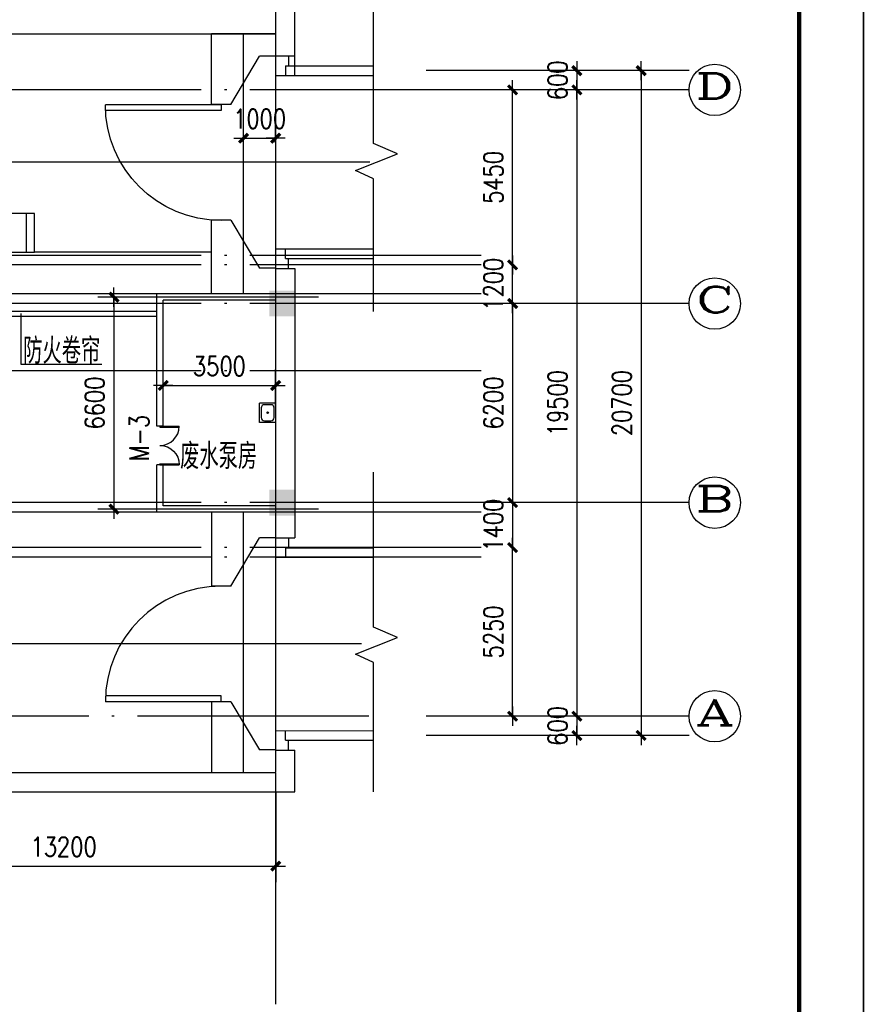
# Model space of a CAD drawing. Extents: x -7270 to 1708418, y -214047 to 255807.
# Tile 13 of 14: x 1680160 to 1706443, y 197424 to 228080. Entities that reach past the tile are written whole.
import ezdxf
from ezdxf.enums import TextEntityAlignment as Align

# ---------------------------------------------------------------- set-up
doc = ezdxf.new("R2010")
doc.units = 0
doc.header["$LTSCALE"] = 3000
doc.header["$MEASUREMENT"] = 0
doc.linetypes.add('CENTER2', pattern=[28.575, 19.05, -3.175, 3.175, -3.175])
doc.linetypes.add('DOTE', pattern=[2.42, 2, -0.2, 0.02, -0.2])
doc.layers.get('0').update_dxf_attribs({"linetype": 'CONTINUOUS'})
doc.layers.get('DEFPOINTS').update_dxf_attribs({"linetype": 'CONTINUOUS'})
for name, color, linetype in [('5', 6, 'CONTINUOUS'), ('AXIS', 3, 'CONTINUOUS'), ('AXIS_TEXT', 7, 'CONTINUOUS'), ('COLUMN', 7, 'CONTINUOUS'), ('DOTE', 12, 'CONTINUOUS'), ('LVTRY', 2, 'CONTINUOUS'), ('PUB_DIM', 3, 'CONTINUOUS'), ('PUB_TEXT', 7, 'CONTINUOUS'), ('TK', 7, 'CONTINUOUS'), ('WALL', 130, 'CONTINUOUS'), ('WINDOW', 2, 'CONTINUOUS'), ('中线层', 9, 'CENTER2'), ('地坪', 132, 'CONTINUOUS'), ('墙轴线', 1, 'DOTE')]:
    doc.layers.add(name, color=color, linetype=linetype)
doc.styles.add('_HZTXT', font='txt.shx', dxfattribs={"width": 0.8, "bigfont": 'hztxt.shx'})
doc.styles.add('COMPLEX', font='COMPLEX')
doc.styles.add('DIM_FONT', font='SIMPLEX.shx', dxfattribs={"width": 0.8})
doc.dimstyles.new('AXIS300', dxfattribs={"dimscale": 3, "dimtxt": 300, "dimasz": 1, "dimexe": 250, "dimexo": 300, "dimgap": 150, "dimtad": 1, "dimdec": 0, "dimzin": 0, "dimdsep": 46, "dimtxsty": 'DIM_FONT', "dimblk": '_DIMX', "dimblk1": '_DIMX', "dimblk2": '_DIMX', "dimcen": 0.09, "dimse1": 1, "dimse2": 1, "dimclrt": 7, "dimadec": 0, "dimazin": 0, "dimtfac": 1, "dimtdec": 0, "dimtix": 1, "dimtmove": 2, "dimatfit": 3, "dimldrblk": '_DIMX', "dimfxl": 1, "dimtolj": 1, "dimtzin": 0, "dimarcsym": 0})
doc.dimstyles.new('DIMN300', dxfattribs={"dimscale": 3, "dimtxt": 300, "dimasz": 1, "dimexe": 250, "dimexo": 300, "dimgap": 150, "dimtad": 1, "dimdec": 0, "dimzin": 0, "dimdsep": 46, "dimtxsty": 'DIM_FONT', "dimblk": '_DIMX', "dimblk1": '_DIMX', "dimblk2": '_DIMX', "dimcen": 0.09, "dimclrt": 7, "dimadec": 0, "dimazin": 0, "dimtfac": 1, "dimtdec": 0, "dimtix": 1, "dimtmove": 2, "dimatfit": 3, "dimldrblk": '_DIMX', "dimfxl": 1, "dimtolj": 1, "dimtzin": 0, "dimarcsym": 0})

# ---------------------------------------------------------------- blocks, each defined once
blk = doc.blocks.new('_DIMX')
blk.add_line((-150, 0), (150, 0))
at = {"const_width": 50}
blk.add_lwpolyline([(-70, -70), (70, 70)], dxfattribs=at)
blk = doc.blocks.new('*D58')
at = {"color": 0, "linetype": 'ByBlock', "transparency": 16777216}
blk.add_line((1701891, 87649), (1701891, 66953), dxfattribs=at)
at = {"layer": 'DEFPOINTS', "color": 0, "linetype": 'ByBlock', "transparency": 16777216}
for p in [(1697078, 87651), (1697078, 66951), (1701891, 66951)]:
    blk.add_point(p, dxfattribs=at)
at = {"color": 0, "linetype": 'ByBlock', "transparency": 16777216, "xscale": 2, "yscale": 2, "zscale": 2}
for p, rotation in [((1701891, 87651), 90), ((1701891, 66951), 270)]:
    blk.add_blockref('_DIMX', p, dxfattribs=dict(at, rotation=rotation))
at = {"color": 7, "linetype": 'ByBlock', "transparency": 16777216, "insert": (1701291, 77301), "char_height": 600, "attachment_point": 5, "rotation": 90, "style": 'DIM_FONT'}
blk.add_mtext('\\A1;20700', dxfattribs=at)
blk = doc.blocks.new('*D57')
at = {"color": 0, "linetype": 'ByBlock', "transparency": 16777216}
blk.add_line((1699892, 87049), (1699892, 67553), dxfattribs=at)
at = {"layer": 'DEFPOINTS', "color": 0, "linetype": 'ByBlock', "transparency": 16777216}
for p in [(1695401, 87051), (1695401, 67551), (1699892, 67551)]:
    blk.add_point(p, dxfattribs=at)
at = {"color": 0, "linetype": 'ByBlock', "transparency": 16777216, "xscale": 2, "yscale": 2, "zscale": 2}
for p, rotation in [((1699892, 87051), 90), ((1699892, 67551), 270)]:
    blk.add_blockref('_DIMX', p, dxfattribs=dict(at, rotation=rotation))
at = {"color": 7, "linetype": 'ByBlock', "transparency": 16777216, "insert": (1699292, 77301), "char_height": 600, "attachment_point": 5, "rotation": 90, "style": 'DIM_FONT'}
blk.add_mtext('\\A1;19500', dxfattribs=at)
blk = doc.blocks.new('*D59')
at = {"color": 0, "linetype": 'ByBlock', "transparency": 16777216}
for p, q in [((1699892, 67553), (1699892, 67555)), ((1699892, 67551), (1699892, 66951)), ((1699892, 66949), (1699892, 66947))]:
    blk.add_line(p, q, dxfattribs=at)
at = {"layer": 'DEFPOINTS', "color": 0, "linetype": 'ByBlock', "transparency": 16777216}
for p in [(1696878, 67551), (1696878, 66951), (1699892, 66951)]:
    blk.add_point(p, dxfattribs=at)
at = {"color": 0, "linetype": 'ByBlock', "transparency": 16777216, "xscale": 2, "yscale": 2, "zscale": 2}
for p, rotation in [((1699892, 67551), 270), ((1699892, 66951), 90)]:
    blk.add_blockref('_DIMX', p, dxfattribs=dict(at, rotation=rotation))
at = {"color": 7, "linetype": 'ByBlock', "transparency": 16777216, "insert": (1699292, 67251), "char_height": 600, "attachment_point": 5, "rotation": 90, "style": 'DIM_FONT'}
blk.add_mtext('\\A1;600', dxfattribs=at)
blk = doc.blocks.new('*D55')
at = {"color": 0, "linetype": 'ByBlock', "transparency": 16777216}
blk.add_line((1697892, 80399), (1697892, 74203), dxfattribs=at)
at = {"layer": 'DEFPOINTS', "color": 0, "linetype": 'ByBlock', "transparency": 16777216}
for p in [(1695201, 80401), (1695201, 74201), (1697892, 74201)]:
    blk.add_point(p, dxfattribs=at)
at = {"color": 0, "linetype": 'ByBlock', "transparency": 16777216, "xscale": 2, "yscale": 2, "zscale": 2}
for p, rotation in [((1697892, 80401), 90), ((1697892, 74201), 270)]:
    blk.add_blockref('_DIMX', p, dxfattribs=dict(at, rotation=rotation))
at = {"color": 7, "linetype": 'ByBlock', "transparency": 16777216, "insert": (1697292, 77301), "char_height": 600, "attachment_point": 5, "rotation": 90, "style": 'DIM_FONT'}
blk.add_mtext('\\A1;6200', dxfattribs=at)
blk = doc.blocks.new('*D56')
at = {"color": 0, "linetype": 'ByBlock', "transparency": 16777216}
for p, q in [((1699892, 87653), (1699892, 87655)), ((1699892, 87651), (1699892, 87051)), ((1699892, 87049), (1699892, 87047))]:
    blk.add_line(p, q, dxfattribs=at)
at = {"layer": 'DEFPOINTS', "color": 0, "linetype": 'ByBlock', "transparency": 16777216}
for p in [(1696878, 87651), (1696878, 87051), (1699892, 87051)]:
    blk.add_point(p, dxfattribs=at)
at = {"color": 0, "linetype": 'ByBlock', "transparency": 16777216, "xscale": 2, "yscale": 2, "zscale": 2}
for p, rotation in [((1699892, 87651), 270), ((1699892, 87051), 90)]:
    blk.add_blockref('_DIMX', p, dxfattribs=dict(at, rotation=rotation))
at = {"color": 7, "linetype": 'ByBlock', "transparency": 16777216, "insert": (1699292, 87351), "char_height": 600, "attachment_point": 5, "rotation": 90, "style": 'DIM_FONT'}
blk.add_mtext('\\A1;600', dxfattribs=at)
blk = doc.blocks.new('*D23')
at = {"color": 0, "linetype": 'ByBlock', "transparency": 16777216}
for p, q in [((1697892, 81603), (1697892, 81605)), ((1697892, 80401), (1697892, 81601)), ((1697892, 80399), (1697892, 80397))]:
    blk.add_line(p, q, dxfattribs=at)
at = {"layer": 'DEFPOINTS', "color": 0, "linetype": 'ByBlock', "transparency": 16777216}
for p in [(1693565, 81601), (1697892, 81601), (1693565, 80401)]:
    blk.add_point(p, dxfattribs=at)
at = {"color": 0, "linetype": 'ByBlock', "transparency": 16777216, "xscale": 2, "yscale": 2, "zscale": 2}
for p, rotation in [((1697892, 81601), 270), ((1697892, 80401), 90)]:
    blk.add_blockref('_DIMX', p, dxfattribs=dict(at, rotation=rotation))
at = {"color": 7, "linetype": 'ByBlock', "transparency": 16777216, "insert": (1697292, 81001), "char_height": 600, "attachment_point": 5, "rotation": 90, "style": 'DIM_FONT'}
blk.add_mtext('\\A1;1200', dxfattribs=at)
blk = doc.blocks.new('*D24')
at = {"color": 0, "linetype": 'ByBlock', "transparency": 16777216}
blk.add_line((1697892, 81603), (1697892, 87049), dxfattribs=at)
at = {"layer": 'DEFPOINTS', "color": 0, "linetype": 'ByBlock', "transparency": 16777216}
for p in [(1693565, 87051), (1697892, 87051), (1693565, 81601)]:
    blk.add_point(p, dxfattribs=at)
at = {"color": 0, "linetype": 'ByBlock', "transparency": 16777216, "xscale": 2, "yscale": 2, "zscale": 2}
for p, rotation in [((1697892, 87051), 90), ((1697892, 81601), 270)]:
    blk.add_blockref('_DIMX', p, dxfattribs=dict(at, rotation=rotation))
at = {"color": 7, "linetype": 'ByBlock', "transparency": 16777216, "insert": (1697292, 84326), "char_height": 600, "attachment_point": 5, "rotation": 90, "style": 'DIM_FONT'}
blk.add_mtext('\\A1;5450', dxfattribs=at)
blk = doc.blocks.new('*D35')
at = {"color": 0, "linetype": 'ByBlock', "transparency": 16777216}
for p, q in [((1697892, 74203), (1697892, 74205)), ((1697892, 74201), (1697892, 72801)), ((1697892, 72799), (1697892, 72797))]:
    blk.add_line(p, q, dxfattribs=at)
at = {"layer": 'DEFPOINTS', "color": 0, "linetype": 'ByBlock', "transparency": 16777216}
for p in [(1693565, 74201), (1693565, 72801), (1697892, 72801)]:
    blk.add_point(p, dxfattribs=at)
at = {"color": 0, "linetype": 'ByBlock', "transparency": 16777216, "xscale": 2, "yscale": 2, "zscale": 2}
for p, rotation in [((1697892, 74201), 270), ((1697892, 72801), 90)]:
    blk.add_blockref('_DIMX', p, dxfattribs=dict(at, rotation=rotation))
at = {"color": 7, "linetype": 'ByBlock', "transparency": 16777216, "insert": (1697292, 73501), "char_height": 600, "attachment_point": 5, "rotation": 90, "style": 'DIM_FONT'}
blk.add_mtext('\\A1;1400', dxfattribs=at)
blk = doc.blocks.new('*D36')
at = {"color": 0, "linetype": 'ByBlock', "transparency": 16777216}
blk.add_line((1697892, 67553), (1697892, 72799), dxfattribs=at)
at = {"layer": 'DEFPOINTS', "color": 0, "linetype": 'ByBlock', "transparency": 16777216}
for p in [(1693565, 72801), (1697892, 72801), (1693565, 67551)]:
    blk.add_point(p, dxfattribs=at)
at = {"color": 0, "linetype": 'ByBlock', "transparency": 16777216, "xscale": 2, "yscale": 2, "zscale": 2}
for p, rotation in [((1697892, 72801), 90), ((1697892, 67551), 270)]:
    blk.add_blockref('_DIMX', p, dxfattribs=dict(at, rotation=rotation))
at = {"color": 7, "linetype": 'ByBlock', "transparency": 16777216, "insert": (1697292, 70176), "char_height": 600, "attachment_point": 5, "rotation": 90, "style": 'DIM_FONT'}
blk.add_mtext('\\A1;5250', dxfattribs=at)
blk = doc.blocks.new('*D62')
at = {"color": 0, "linetype": 'ByBlock', "transparency": 16777216}
for p, q in [((1681518, 57982), (1681518, 53217)), ((1690518, 57982), (1690518, 53217)), ((1681520, 53717), (1690516, 53717))]:
    blk.add_line(p, q, dxfattribs=at)
at = {"layer": 'DEFPOINTS', "color": 0, "linetype": 'ByBlock', "transparency": 16777216}
for p in [(1681518, 58582), (1690518, 58582), (1690518, 53717)]:
    blk.add_point(p, dxfattribs=at)
at = {"color": 0, "linetype": 'ByBlock', "transparency": 16777216, "xscale": 2, "yscale": 2, "zscale": 2, "rotation": 180}
blk.add_blockref('_DIMX', (1681518, 53717), dxfattribs=at)
at = {"color": 0, "linetype": 'ByBlock', "transparency": 16777216, "xscale": 2, "yscale": 2, "zscale": 2}
blk.add_blockref('_DIMX', (1690518, 53717), dxfattribs=at)
at = {"color": 7, "linetype": 'ByBlock', "transparency": 16777216, "insert": (1686018, 54317), "char_height": 600, "attachment_point": 5, "style": 'DIM_FONT'}
blk.add_mtext('\\A1;9000', dxfattribs=at)
blk = doc.blocks.new('*D71')
at = {"color": 0, "linetype": 'ByBlock', "transparency": 16777216}
for p, q in [((1689518, 85401), (1689518, 86048)), ((1690518, 85401), (1690518, 86048)), ((1689516, 85548), (1689514, 85548)), ((1689518, 85548), (1690518, 85548)), ((1690520, 85548), (1690522, 85548))]:
    blk.add_line(p, q, dxfattribs=at)
at = {"layer": 'DEFPOINTS', "color": 0, "linetype": 'ByBlock', "transparency": 16777216}
for p in [(1690518, 85548), (1689518, 84801), (1690518, 84801)]:
    blk.add_point(p, dxfattribs=at)
at = {"color": 0, "linetype": 'ByBlock', "transparency": 16777216, "xscale": 2, "yscale": 2, "zscale": 2}
blk.add_blockref('_DIMX', (1689518, 85548), dxfattribs=at)
at = {"color": 0, "linetype": 'ByBlock', "transparency": 16777216, "xscale": 2, "yscale": 2, "zscale": 2, "rotation": 180}
blk.add_blockref('_DIMX', (1690518, 85548), dxfattribs=at)
at = {"color": 7, "linetype": 'ByBlock', "transparency": 16777216, "insert": (1690018, 86148), "char_height": 600, "attachment_point": 5, "style": 'DIM_FONT'}
blk.add_mtext('\\A1;1000', dxfattribs=at)
blk = doc.blocks.new('DOOR1')
for p, q in [((0, 0), (0, 1000)), ((50, 0), (50, 998.7)), ((0, 0), (50, 0))]:
    blk.add_line(p, q)
blk.add_arc((0, 0), 1000, 0, 90)
blk = doc.blocks.new('*D88')
at = {"color": 0, "linetype": 'ByBlock', "transparency": 16777216}
for p, q in [((1687018, 77182), (1687018, 78351)), ((1690518, 77182), (1690518, 78351)), ((1687020, 77851), (1690516, 77851))]:
    blk.add_line(p, q, dxfattribs=at)
at = {"layer": 'DEFPOINTS', "color": 0, "linetype": 'ByBlock', "transparency": 16777216}
for p in [(1690518, 77851), (1687018, 76582), (1690518, 76582)]:
    blk.add_point(p, dxfattribs=at)
at = {"color": 0, "linetype": 'ByBlock', "transparency": 16777216, "xscale": 2, "yscale": 2, "zscale": 2, "rotation": 180}
blk.add_blockref('_DIMX', (1687018, 77851), dxfattribs=at)
at = {"color": 0, "linetype": 'ByBlock', "transparency": 16777216, "xscale": 2, "yscale": 2, "zscale": 2}
blk.add_blockref('_DIMX', (1690518, 77851), dxfattribs=at)
at = {"color": 7, "linetype": 'ByBlock', "transparency": 16777216, "insert": (1688768, 78451), "char_height": 600, "attachment_point": 5, "style": 'DIM_FONT'}
blk.add_mtext('\\A1;3500', dxfattribs=at)
blk = doc.blocks.new('*D89')
at = {"color": 0, "linetype": 'ByBlock', "transparency": 16777216}
for p, q in [((1686218, 80601), (1684986, 80601)), ((1685486, 80599), (1685486, 74003)), ((1686218, 74001), (1684986, 74001))]:
    blk.add_line(p, q, dxfattribs=at)
at = {"layer": 'DEFPOINTS', "color": 0, "linetype": 'ByBlock', "transparency": 16777216}
for p in [(1686818, 80601), (1685486, 74001), (1686818, 74001)]:
    blk.add_point(p, dxfattribs=at)
at = {"color": 0, "linetype": 'ByBlock', "transparency": 16777216, "xscale": 2, "yscale": 2, "zscale": 2}
for p, rotation in [((1685486, 80601), 90), ((1685486, 74001), 270)]:
    blk.add_blockref('_DIMX', p, dxfattribs=dict(at, rotation=rotation))
at = {"color": 7, "linetype": 'ByBlock', "transparency": 16777216, "insert": (1684886, 77301), "char_height": 600, "attachment_point": 5, "rotation": 90, "style": 'DIM_FONT'}
blk.add_mtext('\\A1;6600', dxfattribs=at)
blk = doc.blocks.new('_FZH')
blk.add_solid([(-0.5, -0.5), (0.5, -0.5), (-0.5, 0.5), (0.5, 0.5)])
blk = doc.blocks.new('*D142')
at = {"color": 0, "linetype": 'ByBlock', "transparency": 16777216}
for p, q in [((1674927, 204043), (1674927, 201229)), ((1688127, 204044), (1688127, 201229)), ((1674929, 201729), (1688125, 201729))]:
    blk.add_line(p, q, dxfattribs=at)
at = {"layer": 'DEFPOINTS', "color": 0, "linetype": 'ByBlock', "transparency": 16777216}
for p in [(1674927, 204643), (1688127, 204644), (1688127, 201729)]:
    blk.add_point(p, dxfattribs=at)
at = {"color": 0, "linetype": 'ByBlock', "transparency": 16777216, "xscale": 2, "yscale": 2, "zscale": 2, "rotation": 180}
blk.add_blockref('_DIMX', (1674927, 201729), dxfattribs=at)
at = {"color": 0, "linetype": 'ByBlock', "transparency": 16777216, "xscale": 2, "yscale": 2, "zscale": 2}
blk.add_blockref('_DIMX', (1688127, 201729), dxfattribs=at)
at = {"color": 7, "linetype": 'ByBlock', "transparency": 16777216, "insert": (1681527, 202329), "char_height": 600, "attachment_point": 5, "style": 'DIM_FONT'}
blk.add_mtext('\\A1;13200', dxfattribs=at)

msp = doc.modelspace()

# ---------------------------------------------------------------- linework, layer by layer
at = {"ltscale": 1.2}
for p, q in [((1687126, 219542.5), (1687126, 227642.5)), ((1688126, 219542.5), (1688126, 227642.5)), ((1687126, 204643.6), (1687126, 212742.5)), ((1688126, 205943.6), (1688126, 212742.5))]:
    msp.add_line(p, q, dxfattribs=at)
for p, q in [((1680194.9, 218934.1), (1680194.9, 217359.6)), ((1680194.9, 217359.6), (1682720.2, 217359.6))]:
    msp.add_line(p, q)
at = {"layer": '5'}
for p, q in [((1688126.3, 216142.5), (1687626.3, 216142.5)), ((1687626.3, 215542.5), (1687626.3, 216142.5)), ((1688126.3, 215542.5), (1688126.3, 216142.5)), ((1688126.3, 215542.5), (1687626.3, 215542.5))]:
    msp.add_line(p, q, dxfattribs=at)
msp.add_lwpolyline([(1687976.3, 215592.5, 0.4142136), (1688076.3, 215692.5), (1688076.3, 215992.5, 0.4142136), (1687976.3, 216092.5), (1687776.3, 216092.5, 0.4142136), (1687676.3, 215992.5), (1687676.3, 215692.5, 0.4142136), (1687776.3, 215592.5)], format="xyb", close=True, dxfattribs=at)
msp.add_circle((1687876.3, 215842.5), 25, dxfattribs=at)
at = {"layer": 'AXIS'}
for p, q in [((1700989.9, 226492.5), (1692808.5, 226492.5)), ((1700989.9, 225892.5), (1692808.5, 225892.5)), ((1700989.9, 219242.5), (1692808.5, 219242.5)), ((1700989.9, 213042.5), (1692808.5, 213042.5)), ((1700989.9, 206392.5), (1692808.5, 206392.5)), ((1700989.9, 205792.5), (1692808.5, 205792.5))]:
    msp.add_line(p, q, dxfattribs=at)
for centre in [(1701789.9, 225892.5), (1701789.9, 219242.5), (1701789.9, 213042.5), (1701789.9, 206392.5)]:
    msp.add_circle(centre, 800, dxfattribs=at)
at = {"layer": 'DOTE', "linetype": 'DOTE', "ltscale": 1.2}
for p, q in [((1688126, 197424.2), (1688126, 227917.7)), ((1688126, 197424.2), (1688126, 227917.7)), ((1694522.9, 225892.5), (1510316.8, 225892.5)), ((1694522.9, 220442.5), (1635568.8, 220442.5)), ((1694522.9, 219242.5), (1510316.8, 219242.5)), ((1694522.9, 213042.5), (1510387.2, 213042.5)), ((1694522.9, 211642.5), (1632926, 211642.5)), ((1691022.9, 206392.5), (1506887.2, 206392.5))]:
    msp.add_line(p, q, dxfattribs=at)
at = {"layer": 'LVTRY'}
for p, q in [((1691172.9, 224227), (1691172.9, 228946.7)), ((1691921.7, 223900.1), (1691172.9, 224227)), ((1690606.2, 223381), (1691921.7, 223900.1)), ((1691172.9, 223127.4), (1690606.2, 223381)), ((1691172.9, 218999.1), (1691172.9, 223127.4)), ((1680626, 222042.5), (1641426, 222042.5)), ((1680376, 220842.5), (1680376, 222042.5)), ((1680626, 220842.5), (1680626, 222042.5)), ((1679126, 220842.5), (1680626, 220842.5)), ((1686126, 220842.5), (1680626, 220842.5)), ((1684426, 218992.5), (1679276, 218992.5)), ((1684426, 218842.5), (1679276, 218842.5)), ((1691172.9, 209169.7), (1691172.9, 213989.4)), ((1686126, 211342.5), (1679276, 211342.5)), ((1691921.7, 208842.8), (1691172.9, 209169.7)), ((1690606.2, 208323.6), (1691921.7, 208842.8)), ((1691172.9, 208070.1), (1690606.2, 208323.6)), ((1691172.9, 204041.8), (1691172.9, 208070.1))]:
    msp.add_line(p, q, dxfattribs=at)
at = {"layer": 'TK', "const_width": 50, "flags": 128}
msp.add_lwpolyline([(1706418.2, 169807), (1706418.2, 253807), (1496418.2, 253807), (1496418.2, 169807)], close=True, dxfattribs=at)
at = {"layer": 'TK', "color": 1, "const_width": 140, "flags": 128}
msp.add_lwpolyline([(1503418.2, 171807), (1704418.2, 171807), (1704418.2, 251807), (1503418.2, 251807)], close=True, dxfattribs=at)
at = {"layer": 'WALL', "linetype": 'CENTER2', "ltscale": 0.2}
for p, q in [((1688126, 227642.5), (1686126, 227642.5)), ((1688126, 227642.5), (1686126, 227642.5)), ((1688126, 226942.5), (1687626, 226942.5)), ((1686726, 225442.5), (1686126, 225442.5)), ((1686726, 221842.5), (1686126, 221842.5)), ((1688126.3, 220342.5), (1687626, 220342.5)), ((1688126.3, 219542.5), (1684426, 219542.5)), ((1688126.3, 219342.5), (1684626, 219342.5)), ((1684626, 215424.1), (1684426, 215424.1)), ((1684626, 214224.1), (1684426, 214224.1)), ((1688126.3, 212942.5), (1684626, 212942.5)), ((1688126.3, 212742.5), (1684426, 212742.5)), ((1688126.3, 211942.5), (1687626, 211942.5)), ((1686726, 210442.5), (1686126, 210442.5)), ((1686726, 206843.5), (1686126, 206843.5)), ((1688127, 205343.5), (1687626, 205343.5))]:
    msp.add_line(p, q, dxfattribs=at)
at = {"layer": 'WALL'}
for p, q in [((1686726, 225442.5), (1687626, 226942.5)), ((1686726, 221842.5), (1687626, 220342.5)), ((1686726, 210442.5), (1687626, 211942.5)), ((1686726, 206843.5), (1687626, 205343.5))]:
    msp.add_line(p, q, dxfattribs=at)
at = {"layer": 'WALL', "ltscale": 1.2}
for p, q in [((1684426, 215424.1), (1684426, 219542.5)), ((1684626, 215424.1), (1684626, 219342.5)), ((1684426, 212742.5), (1684426, 214224.1)), ((1684626, 212942.5), (1684626, 214224.1))]:
    msp.add_line(p, q, dxfattribs=at)
at = {"layer": '中线层', "linetype": 'CENTER2', "ltscale": 0.2}
for p, q in [((1691053, 223642.5), (1510420.1, 223642.5)), ((1690799.8, 208642.5), (1510635.8, 208642.5))]:
    msp.add_line(p, q, dxfattribs=at)
at = {"layer": '地坪'}
for p, q in [((1688126, 226341.3), (1688126, 231247.3)), ((1688726, 226341.3), (1688726, 231354.4)), ((1686126, 225442.5), (1686126, 227642.5)), ((1686126, 219542.5), (1686126, 221842.5)), ((1686126, 212742.5), (1686126, 210442.5)), ((1686126, 206843.5), (1686126, 204643.5))]:
    msp.add_line(p, q, dxfattribs=at)
at = {"layer": '地坪', "ltscale": 5000}
for p, q in [((1674926, 227642.3), (1688125.9, 227641.3)), ((1687126, 227641.4), (1688127, 227641.3)), ((1687126, 227641.4), (1688127, 227641.3)), ((1688127, 226951.3), (1688726, 226951.3)), ((1688526.9, 226951.3), (1688526.9, 226641.3)), ((1688426.9, 226641.3), (1691172.9, 226641)), ((1688426.9, 226641.3), (1688426.9, 226341.3)), ((1688126, 226341.3), (1691172.8, 226341)), ((1688126.3, 220943.6), (1691172.8, 220943.9)), ((1688126.3, 211341.3), (1688126.3, 220943.6)), ((1688426.9, 220643.6), (1688426.9, 220943.6)), ((1688426.9, 220643.6), (1691172.9, 220643.9)), ((1688526.9, 220333.6), (1688526.9, 220643.6)), ((1688127, 220333.6), (1688726.3, 220333.7)), ((1688726.3, 220333.7), (1688726.3, 211951.3)), ((1688127, 211951.3), (1688726.3, 211951.3)), ((1688526.9, 211951.3), (1688526.9, 211641.3)), ((1688426.9, 211641.3), (1691172.9, 211641)), ((1688426.9, 211641.3), (1688426.9, 211341.3)), ((1688126.3, 211341.3), (1691172.8, 211341)), ((1688126, 205943.6), (1691172.8, 205943.9)), ((1688127, 204643.6), (1688127, 205943.6)), ((1688426.9, 205643.6), (1688426.9, 205943.6)), ((1688426.9, 205643.6), (1691172.9, 205643.9)), ((1688526.9, 205333.6), (1688526.9, 205643.6)), ((1688127, 205333.6), (1688726.9, 205333.7)), ((1688726.9, 204043.6), (1688726.9, 205333.7)), ((1674927, 204642.8), (1688127, 204643.6)), ((1674327, 204042.7), (1688726.9, 204043.6))]:
    msp.add_line(p, q, dxfattribs=at)
at = {"layer": '墙轴线', "linetype": 'DOTE', "ltscale": 1.2}
for p, q in [((1694522.9, 220742.5), (1635568.8, 220742.5)), ((1694522.9, 219542.5), (1631210.2, 219542.5)), ((1689463.2, 219442.5), (1683669.7, 219442.5)), ((1694522.9, 217142.5), (1631226.7, 217142.5)), ((1689463.2, 212842.5), (1683669.7, 212842.5)), ((1694522.9, 212742.5), (1631256.9, 212742.5)), ((1694522.9, 211342.5), (1632926, 211342.5))]:
    msp.add_line(p, q, dxfattribs=at)

# ---------------------------------------------------------------- block references
at = {"yscale": 3.6, "zscale": 3.6, "rotation": 90}
for p, xscale in [((1686426, 225430), -3.6), ((1686426, 206843.5), 3.6)]:
    msp.add_blockref('DOOR1', p, dxfattribs=dict(at, xscale=xscale))
at = {"layer": 'COLUMN', "xscale": 800, "yscale": 800, "zscale": 800}
for p in [(1688326.3, 219242.5), (1688326.3, 213042.5)]:
    msp.add_blockref('_FZH', p, dxfattribs=at)
at = {"layer": 'WINDOW', "yscale": 0.6, "zscale": 0.6, "rotation": 270}
for p, xscale in [((1684526, 215424.1), 0.6), ((1684526, 214224.1), -0.6)]:
    msp.add_blockref('DOOR1', p, dxfattribs=dict(at, xscale=xscale))

# ---------------------------------------------------------------- texts
at = {"layer": 'AXIS_TEXT', "style": 'COMPLEX'}
for tag, width, p, p2 in [('D', 1.852941, (1701189.9, 225615.9), (1702389.9, 225615.9)), ('C', 2.1, (1701189.9, 218965.9), (1702389.9, 218965.9)), ('B', 1.852941, (1701189.9, 212765.9), (1702389.9, 212765.9)), ('A', 1.75, (1701189.9, 206115.9), (1702389.9, 206115.9))]:
    msp.add_attdef(tag, text='', height=800, dxfattribs=dict(at, width=width)).set_placement(p, p2, align=Align.FIT)
at = {"layer": 'PUB_TEXT', "style": '_HZTXT', "width": 0.75}
for s, p in [('防火卷帘', (1680268, 217369.5)), ('废水泵房', (1685152.5, 214089))]:
    msp.add_text(s, height=800, dxfattribs=at).set_placement(p)
at = {"layer": 'PUB_TEXT', "style": '_HZTXT', "width": 0.8}
msp.add_text('M-3', height=600, rotation=90, dxfattribs=at).set_placement((1684179, 214333.7))

# ---------------------------------------------------------------- dimensions: what is measured, and where the dimension line sits
at = {"layer": 'AXIS'}
for base, p1, p2, picture, middle in [((1697499.3, 225892.5), (1694485.9, 226492.5), (1694485.9, 225892.5), '*D56', (1696899.3, 226192.5)), ((1695499.7, 225892.5), (1691172.9, 220442.5), (1691172.9, 225892.5), '*D24', (1694899.7, 223167.5)), ((1695499.7, 220442.5), (1691172.9, 219242.5), (1691172.9, 220442.5), '*D23', (1694899.7, 219842.5)), ((1695499.7, 213042.5), (1692808.5, 219242.5), (1692808.5, 213042.5), '*D55', (1694899.7, 216142.5)), ((1695499.7, 211642.5), (1691172.9, 213042.5), (1691172.9, 211642.5), '*D35', (1694899.7, 212342.5)), ((1695499.7, 211642.5), (1691172.9, 206392.5), (1691172.9, 211642.5), '*D36', (1694899.7, 209017.5)), ((1697499.3, 205792.5), (1694485.9, 206392.5), (1694485.9, 205792.5), '*D59', (1696899.3, 206092.5))]:
    dim = msp.add_linear_dim(base=base, p1=p1, p2=p2, angle=90, dimstyle='AXIS300', override={"dimscale": 2, "dimsah": 1}, dxfattribs=at)
    dim.commit()
    dim.dimension.update_dxf_attribs({"geometry": picture, "text_midpoint": middle, "insert": (-2392.3, 138841.9)})
for p1, p2, distance, picture, middle in [((1694685.9, 226492.5), (1694685.9, 205792.5), 4813.1, '*D58', (1698898.9, 216142.5)), ((1693008.5, 225892.5), (1693008.5, 206392.5), 4490.9, '*D57', (1696899.3, 216142.5))]:
    dim = msp.add_aligned_dim(p1=p1, p2=p2, distance=distance, dimstyle='AXIS300', override={"dimscale": 2, "dimsah": 1}, dxfattribs=at)
    dim.commit()
    dim.dimension.update_dxf_attribs({"geometry": picture, "text_midpoint": middle, "insert": (-2392.3, 138841.9)})
at = {"layer": 'PUB_DIM'}
for base, p1, p2, picture, middle in [((1688126, 224389.7), (1687126, 223642.5), (1688126, 223642.5), '*D71', (1687626, 224989.7)), ((1688126, 216693.2), (1684626, 215424.1), (1688126, 215424.1), '*D88', (1686376, 217293.2)), ((1688126, 192558.7), (1679126, 197424.2), (1688126, 197424.2), '*D62', (1683626, 193158.7))]:
    dim = msp.add_linear_dim(base=base, p1=p1, p2=p2, dimstyle='DIMN300', override={"dimscale": 2, "dimsah": 1}, dxfattribs=at)
    dim.commit()
    dim.dimension.update_dxf_attribs({"geometry": picture, "text_midpoint": middle, "insert": (-2392.3, 138841.9)})
dim = msp.add_linear_dim(base=(1683094.1, 212842.5), p1=(1684426, 219442.5), p2=(1684426, 212842.5), angle=90, dimstyle='DIMN300', override={"dimscale": 2, "dimsah": 1}, dxfattribs=at)
dim.commit()
dim.dimension.update_dxf_attribs({"geometry": '*D89', "text_midpoint": (1682494.1, 216142.5), "insert": (-2392.3, 138841.9)})
dim = msp.add_linear_dim(base=(1688127, 201728.9), p1=(1674927, 204642.8), p2=(1688127, 204643.6), dimstyle='DIMN300', override={"dimscale": 2, "dimsah": 1}, dxfattribs=at)
dim.commit()
dim.dimension.update_dxf_attribs({"geometry": '*D142', "text_midpoint": (1681527, 202328.9)})

doc.saveas('drawing.dxf')
